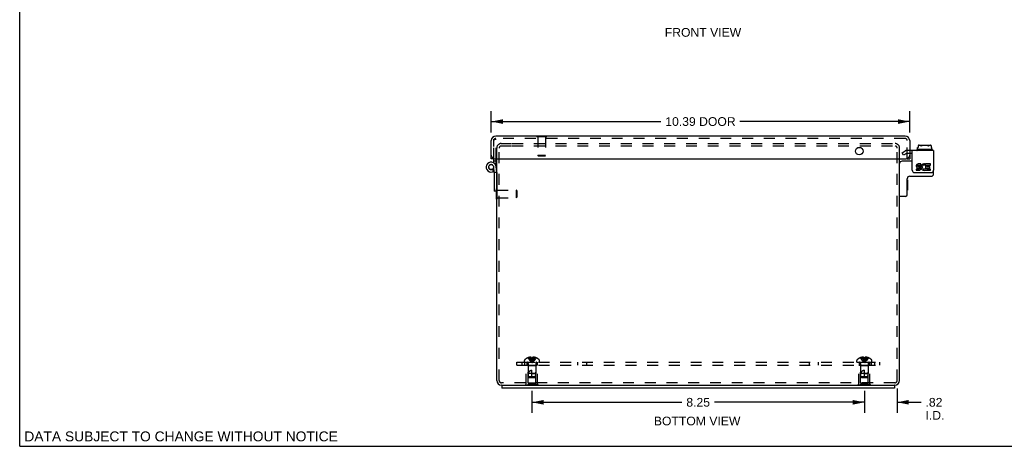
# Model space of a CAD drawing. Header units: inches. Extents: x 0 to 49, y 0 to 31.7.
# Tile 1 of 5: x 0 to 24.4, y 0 to 10.6. Entities that reach past the tile are written whole.
import ezdxf

# ---------------------------------------------------------------- set-up
doc = ezdxf.new("R2010")
doc.units = ezdxf.units.IN
doc.header["$LTSCALE"] = 2.697115
doc.header["$MEASUREMENT"] = 0
doc.linetypes.add('HIDDEN', pattern=[0.2, 0.1, -0.1])
doc.layers.get('0').update_dxf_attribs({"linetype": 'CONTINUOUS'})
for name, color, linetype in [('DEFAULT_2', 8, 'HIDDEN'), ('DIMENSIONS', 7, 'CONTINUOUS'), ('DOOR_ASSEMBLY', 7, 'CONTINUOUS'), ('SUBPANEL', 7, 'CONTINUOUS')]:
    doc.layers.add(name, color=color, linetype=linetype)
doc.styles.get("Standard").update_dxf_attribs({"font": 'arial.ttf'})
doc.dimstyles.new('DIMSTYLE_1', dxfattribs={"dimtxt": 0.216346, "dimasz": 0.288462, "dimexe": 0.09, "dimexo": 0.07, "dimgap": 0.0375, "dimtad": 0, "dimtih": 1, "dimtoh": 1, "dimzin": 4, "dimdsep": 46, "dimtxsty": 'Standard', "dimblk": '_FILLED', "dimblk1": '_FILLED', "dimblk2": '_FILLED', "dimcen": 0.09, "dimadec": 3, "dimazin": 1, "dimtfac": 1, "dimtdec": 3, "dimtofl": 0, "dimtmove": 0, "dimatfit": 3, "dimldrblk": '_FILLED', "dimfxl": 0, "dimtolj": 1, "dimtzin": 4, "dimarcsym": 0})

# ---------------------------------------------------------------- blocks, each defined once
blk = doc.blocks.new('_FILLED')
at = {"color": 0, "linetype": 'ByBlock'}
blk.add_solid([(0, 0), (-1, 0.2), (-1, -0.2)], dxfattribs=at)
blk = doc.blocks.new('*D2')
at = {"layer": 'DIMENSIONS', "color": 2, "linetype": 'Continuous'}
for p, q in [((11.705, 7.791), (11.705, 8.322)), ((22.09, 7.791), (22.09, 8.322)), ((11.705, 8.062), (15.916, 8.062)), ((22.09, 8.062), (17.878, 8.062))]:
    blk.add_line(p, q, dxfattribs=at)
at = {"layer": 'DIMENSIONS', "color": 2, "linetype": 'Continuous', "xscale": 0.2884615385, "yscale": 0.2884615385, "zscale": 0.2884615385, "rotation": 180}
blk.add_blockref('_FILLED', (11.705, 8.062), dxfattribs=at)
at = {"layer": 'DIMENSIONS', "color": 2, "linetype": 'Continuous', "xscale": 0.2884615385, "yscale": 0.2884615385, "zscale": 0.2884615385}
blk.add_blockref('_FILLED', (22.09, 8.062), dxfattribs=at)
at = {"layer": 'DIMENSIONS', "color": 2, "linetype": 'Continuous', "insert": (16.897, 8.171), "char_height": 0.2163, "width": 1.74525, "attachment_point": 2, "line_spacing_factor": 0.9}
blk.add_mtext('10.39 DOOR', dxfattribs=at)
blk = doc.blocks.new('*D13')
at = {"layer": 'DIMENSIONS', "color": 2, "linetype": 'Continuous'}
for p, q in [((12.715, 1.374), (12.715, 0.834)), ((20.965, 1.374), (20.965, 0.834)), ((12.715, 1.093), (16.438, 1.093)), ((20.965, 1.093), (17.242, 1.093))]:
    blk.add_line(p, q, dxfattribs=at)
at = {"layer": 'DIMENSIONS', "color": 2, "linetype": 'Continuous', "xscale": 0.2884615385, "yscale": 0.2884615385, "zscale": 0.2884615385, "rotation": 180}
blk.add_blockref('_FILLED', (12.715, 1.093), dxfattribs=at)
at = {"layer": 'DIMENSIONS', "color": 2, "linetype": 'Continuous', "xscale": 0.2884615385, "yscale": 0.2884615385, "zscale": 0.2884615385}
blk.add_blockref('_FILLED', (20.965, 1.093), dxfattribs=at)
at = {"layer": 'DIMENSIONS', "color": 2, "linetype": 'Continuous', "insert": (16.84, 1.201), "char_height": 0.2163, "width": 0.58791, "attachment_point": 2, "line_spacing_factor": 0.9}
blk.add_mtext('8.25', dxfattribs=at)
blk = doc.blocks.new('*D14')
at = {"layer": 'DIMENSIONS', "color": 2, "linetype": 'Continuous'}
for p, q in [((20.965, 1.309), (20.965, 0.834)), ((21.78, 1.434), (21.78, 0.834)), ((20.965, 1.093), (20.388, 1.093)), ((21.78, 1.093), (22.375, 1.093))]:
    blk.add_line(p, q, dxfattribs=at)
at = {"layer": 'DIMENSIONS', "color": 2, "linetype": 'Continuous', "xscale": 0.2884615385, "yscale": 0.2884615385, "zscale": 0.2884615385}
blk.add_blockref('_FILLED', (20.965, 1.093), dxfattribs=at)
at = {"layer": 'DIMENSIONS', "color": 2, "linetype": 'Continuous', "xscale": 0.2884615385, "yscale": 0.2884615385, "zscale": 0.2884615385, "rotation": 180}
blk.add_blockref('_FILLED', (21.78, 1.093), dxfattribs=at)
at = {"layer": 'DIMENSIONS', "color": 2, "linetype": 'Continuous', "insert": (22.483, 1.201), "char_height": 0.2163, "width": 0.46888, "attachment_point": 1, "line_spacing_factor": 0.9}
blk.add_mtext('.82\\PI.D.', dxfattribs=at)

msp = doc.modelspace()

# ---------------------------------------------------------------- linework, layer by layer
at = {"color": 7, "linetype": 'Continuous'}
for p, q in [((0, 0), (0, 31.731)), ((22.267, 7.356), (22.267, 7.352)), ((22.653, 7.366), (22.277, 7.366)), ((22.286, 7.415), (22.302, 7.415)), ((22.286, 7.366), (22.286, 7.415)), ((22.302, 7.468), (22.302, 7.415)), ((22.324, 7.476), (22.606, 7.476)), ((22.627, 7.468), (22.627, 7.415)), ((22.627, 7.415), (22.644, 7.415)), ((22.644, 7.366), (22.644, 7.415)), ((22.663, 7.356), (22.663, 7.352)), ((22.152, 7.267), (22.09, 7.267)), ((22.152, 7.079), (21.9, 7.079)), ((22.683, 6.764), (22.683, 6.856)), ((22.03, 6.244), (22.03, 6.644)), ((22.035, 6.613), (22.03, 6.613)), ((22.035, 6.613), (22.035, 6.357)), ((22.09, 6.704), (22.623, 6.704)), ((22.035, 6.357), (22.03, 6.357)), ((11.836, 6.138), (11.836, 6.338)), ((11.836, 6.138), (11.84, 6.138)), ((21.99, 6.204), (21.85, 6.204)), ((11.965, 1.516), (11.965, 1.441)), ((11.965, 1.516), (21.715, 1.516)), ((21.715, 1.516), (21.715, 1.441)), ((0, 0), (49.038, 0))]:
    msp.add_line(p, q, dxfattribs=at)
at = {"color": 3, "linetype": 'Continuous'}
for p, q in [((22.683, 7.342), (22.09, 7.342)), ((22.152, 6.856), (22.152, 7.342)), ((22.683, 7.342), (22.683, 6.856)), ((11.84, 1.636), (11.84, 7.141)), ((21.84, 1.636), (21.84, 7.141)), ((22.32, 6.884), (22.25, 6.884)), ((22.25, 6.884), (22.25, 6.852)), ((22.25, 6.852), (22.32, 6.852)), ((22.288, 6.917), (22.323, 6.917)), ((22.368, 7.013), (22.298, 7.013)), ((22.298, 6.98), (22.368, 6.98)), ((22.32, 6.948), (22.298, 6.948)), ((22.368, 6.98), (22.368, 7.013)), ((22.468, 6.976), (22.48, 7.006)), ((22.486, 6.879), (22.476, 6.893)), ((22.604, 7.013), (22.486, 7.013)), ((22.486, 7.013), (22.486, 6.879)), ((22.486, 6.861), (22.486, 6.852)), ((22.486, 6.852), (22.604, 6.852)), ((22.518, 6.98), (22.604, 6.98)), ((22.518, 6.948), (22.518, 6.98)), ((22.588, 6.948), (22.518, 6.948)), ((22.518, 6.917), (22.588, 6.917)), ((22.518, 6.884), (22.518, 6.917)), ((22.604, 6.884), (22.518, 6.884)), ((22.588, 6.917), (22.588, 6.948)), ((22.604, 6.98), (22.604, 7.013)), ((22.604, 6.852), (22.604, 6.884)), ((22.212, 6.796), (22.623, 6.796)), ((11.965, 1.516), (11.96, 1.516)), ((21.72, 1.516), (21.715, 1.516)), ((21.715, 1.441), (11.965, 1.441))]:
    msp.add_line(p, q, dxfattribs=at)
at = {"color": 7, "linetype": 'Continuous'}
for points in [[(22.324, 7.476), (22.32, 7.475), (22.316, 7.474), (22.313, 7.473), (22.309, 7.471), (22.306, 7.47), (22.302, 7.468)], [(22.371, 7.456), (22.369, 7.458), (22.367, 7.46), (22.365, 7.463), (22.362, 7.464), (22.359, 7.466), (22.356, 7.468), (22.353, 7.469), (22.349, 7.47), (22.345, 7.471), (22.342, 7.471), (22.337, 7.472), (22.333, 7.472), (22.329, 7.472), (22.325, 7.472), (22.321, 7.472), (22.317, 7.472), (22.313, 7.471), (22.309, 7.47), (22.306, 7.469), (22.302, 7.468)], [(22.371, 7.456), (22.372, 7.455), (22.373, 7.455), (22.373, 7.454), (22.374, 7.454), (22.375, 7.454), (22.376, 7.454), (22.377, 7.454), (22.378, 7.455), (22.379, 7.455), (22.38, 7.456)], [(22.549, 7.456), (22.545, 7.458), (22.54, 7.461), (22.535, 7.463), (22.53, 7.464), (22.525, 7.466), (22.52, 7.467), (22.515, 7.468), (22.51, 7.469), (22.504, 7.47), (22.499, 7.471), (22.494, 7.471), (22.488, 7.472), (22.483, 7.472), (22.477, 7.472), (22.472, 7.472), (22.467, 7.472), (22.461, 7.472), (22.456, 7.472), (22.451, 7.472), (22.446, 7.472), (22.441, 7.472), (22.437, 7.471), (22.432, 7.471), (22.427, 7.47), (22.422, 7.47), (22.417, 7.469), (22.413, 7.468), (22.408, 7.467), (22.403, 7.466), (22.398, 7.464), (22.394, 7.462), (22.389, 7.461), (22.384, 7.458), (22.38, 7.456)], [(22.558, 7.456), (22.557, 7.455), (22.557, 7.455), (22.556, 7.454), (22.555, 7.454), (22.554, 7.454), (22.553, 7.454), (22.552, 7.454), (22.551, 7.455), (22.55, 7.455), (22.549, 7.456)], [(22.627, 7.468), (22.625, 7.469), (22.622, 7.469), (22.62, 7.47), (22.617, 7.471), (22.615, 7.471), (22.613, 7.471), (22.61, 7.472), (22.608, 7.472), (22.605, 7.472), (22.603, 7.472), (22.6, 7.472), (22.598, 7.472), (22.595, 7.472), (22.593, 7.472), (22.59, 7.472), (22.587, 7.471), (22.585, 7.471), (22.582, 7.47), (22.58, 7.47), (22.577, 7.469), (22.574, 7.468), (22.572, 7.467), (22.569, 7.466), (22.567, 7.464), (22.565, 7.462), (22.562, 7.461), (22.56, 7.458), (22.558, 7.456)], [(22.627, 7.468), (22.625, 7.469), (22.623, 7.47), (22.621, 7.471), (22.619, 7.472), (22.617, 7.473), (22.615, 7.474), (22.612, 7.474), (22.61, 7.475), (22.608, 7.475), (22.606, 7.476)]]:
    msp.add_lwpolyline(points, dxfattribs=at)
for centre, radius, start, end in [((22.277, 7.356), 0.01, 90, 180), ((22.277, 7.352), 0.01, 180, 270), ((22.653, 7.356), 0.01, 0, 90), ((22.653, 7.352), 0.01, 270, 360), ((21.9, 7.019), 0.06, 90, 180), ((22.09, 6.644), 0.06, 90, 180), ((22.623, 6.764), 0.06, 270, 360), ((21.85, 6.214), 0.01, 180, 270), ((21.99, 6.244), 0.04, 270, 360)]:
    msp.add_arc(centre, radius, start, end, dxfattribs=at)
at = {"color": 3, "linetype": 'Continuous'}
for centre, radius, start, end in [((22.212, 6.856), 0.06, 180, 270), ((22.298, 6.964), 0.0483, 90, 257.4227), ((22.298, 6.964), 0.0161, 90, 270), ((22.32, 6.9), 0.0483, 270, 90), ((22.32, 6.9), 0.0161, 270, 351.2347), ((22.317, 6.9), 0.0185, 353.4521, 71.7546), ((22.448, 6.932), 0.0805, 66.5974, 251.8782), ((22.448, 6.932), 0.0483, 66.5974, 305.1108), ((22.449, 6.93), 0.0789, 251.419, 296.1954), ((22.448, 6.932), 0.0805, 295.7361, 297.8522), ((22.623, 6.856), 0.06, 270, 360), ((11.96, 1.636), 0.12, 180, 270), ((21.72, 1.636), 0.12, 270, 360)]:
    msp.add_arc(centre, radius, start, end, dxfattribs=at)
at = {"layer": 'DEFAULT_2', "color": 8, "linetype": 'HIDDEN'}
for p, q in [((11.84, 7.141), (11.84, 7.404)), ((11.9, 1.636), (11.9, 7.404)), ((11.952, 7.516), (12.207, 7.516)), ((11.952, 7.456), (12.207, 7.456)), ((12.223, 7.516), (21.728, 7.516)), ((12.223, 7.456), (21.728, 7.456)), ((21.78, 1.636), (21.78, 7.404)), ((21.84, 7.141), (21.84, 7.404)), ((22.09, 7.342), (22.014, 7.342)), ((21.902, 7.289), (21.977, 7.332)), ((21.94, 7.224), (21.902, 7.289)), ((22.014, 7.267), (21.94, 7.224)), ((22.09, 7.267), (22.014, 7.267)), ((11.836, 6.338), (11.836, 6.394)), ((11.836, 6.394), (11.854, 6.394)), ((11.854, 6.138), (11.854, 6.394)), ((11.854, 6.36), (12.326, 6.36)), ((12.326, 6.36), (12.326, 6.172)), ((12.336, 6.35), (12.326, 6.36)), ((11.84, 6.138), (11.854, 6.138)), ((11.854, 6.172), (12.326, 6.172)), ((12.336, 6.182), (12.326, 6.172)), ((12.336, 6.35), (12.336, 6.182)), ((12.646, 2.199), (12.646, 2.209)), ((12.68, 2.199), (12.68, 2.214)), ((12.699, 2.199), (12.699, 2.209)), ((12.73, 2.209), (12.73, 2.199)), ((12.75, 2.199), (12.75, 2.214)), ((12.783, 2.199), (12.783, 2.209)), ((20.896, 2.199), (20.896, 2.209)), ((20.93, 2.199), (20.93, 2.214)), ((20.949, 2.199), (20.949, 2.209)), ((20.98, 2.209), (20.98, 2.199)), ((21, 2.199), (21, 2.214)), ((21.033, 2.199), (21.033, 2.209)), ((12.528, 2.086), (12.528, 2.132)), ((12.528, 2.086), (12.901, 2.086)), ((12.575, 1.532), (12.575, 2.011)), ((12.575, 2.011), (12.855, 2.011)), ((12.62, 2.001), (12.61, 2.011)), ((12.615, 2.199), (12.615, 2.199)), ((12.616, 2.199), (12.615, 2.199)), ((12.699, 2.199), (12.616, 2.199)), ((12.62, 1.573), (12.62, 2.001)), ((12.81, 2.001), (12.62, 2.001)), ((12.621, 2.058), (12.621, 1.811)), ((12.699, 2.199), (12.701, 2.177)), ((12.699, 2.199), (12.699, 2.199)), ((12.701, 2.177), (12.704, 2.155)), ((12.704, 2.155), (12.706, 2.134)), ((12.706, 2.135), (12.709, 2.114)), ((12.725, 2.199), (12.72, 2.199)), ((12.725, 2.199), (12.73, 2.199)), ((12.73, 2.199), (12.728, 2.177)), ((12.73, 2.199), (12.73, 2.199)), ((12.813, 2.199), (12.73, 2.199)), ((12.809, 2.058), (12.809, 1.811)), ((12.81, 2.001), (12.82, 2.011)), ((12.81, 1.573), (12.81, 2.001)), ((12.813, 2.199), (12.814, 2.199)), ((12.814, 2.199), (12.814, 2.199)), ((12.855, 1.532), (12.855, 2.011)), ((12.901, 2.086), (12.901, 2.132)), ((20.778, 2.086), (20.778, 2.132)), ((20.778, 2.086), (21.151, 2.086)), ((20.825, 2.011), (21.105, 2.011)), ((20.825, 1.532), (20.825, 2.011)), ((20.87, 2.001), (20.86, 2.011)), ((20.865, 2.199), (20.865, 2.199)), ((20.866, 2.199), (20.865, 2.199)), ((20.949, 2.199), (20.866, 2.199)), ((21.06, 2.001), (20.87, 2.001)), ((20.87, 1.573), (20.87, 2.001)), ((20.871, 2.058), (20.871, 1.811)), ((20.949, 2.199), (20.951, 2.177)), ((20.949, 2.199), (20.949, 2.199)), ((20.951, 2.177), (20.954, 2.155)), ((20.954, 2.155), (20.956, 2.134)), ((20.956, 2.135), (20.959, 2.114)), ((20.98, 2.199), (20.978, 2.177)), ((21.063, 2.199), (20.98, 2.199)), ((20.98, 2.199), (20.98, 2.199)), ((21.059, 2.058), (21.059, 1.811)), ((21.06, 2.001), (21.07, 2.011)), ((21.06, 1.573), (21.06, 2.001)), ((21.064, 2.199), (21.063, 2.199)), ((21.064, 2.199), (21.064, 2.199)), ((21.105, 1.532), (21.105, 2.011)), ((21.151, 2.086), (21.151, 2.132)), ((12.63, 1.721), (12.621, 1.811)), ((12.809, 1.811), (12.621, 1.811)), ((12.641, 1.711), (12.63, 1.721)), ((12.8, 1.721), (12.63, 1.721)), ((12.641, 1.711), (12.789, 1.711)), ((12.715, 1.711), (12.715, 1.891)), ((12.715, 1.811), (12.809, 1.811)), ((12.789, 1.711), (12.8, 1.721)), ((12.8, 1.721), (12.809, 1.811)), ((21.059, 1.811), (20.871, 1.811)), ((20.88, 1.721), (20.871, 1.811)), ((21.05, 1.721), (20.88, 1.721)), ((20.891, 1.711), (20.88, 1.721)), ((20.891, 1.711), (21.039, 1.711)), ((20.965, 1.711), (20.965, 1.891)), ((20.965, 1.811), (21.059, 1.811)), ((21.039, 1.711), (21.05, 1.721)), ((21.05, 1.721), (21.059, 1.811)), ((21.72, 1.576), (11.96, 1.576)), ((12.559, 1.511), (12.559, 1.532)), ((12.871, 1.532), (12.559, 1.532)), ((12.871, 1.511), (12.559, 1.511)), ((12.62, 1.573), (12.81, 1.573)), ((12.715, 1.511), (12.715, 1.532)), ((12.871, 1.511), (12.871, 1.532)), ((21.121, 1.532), (20.809, 1.532)), ((20.809, 1.511), (20.809, 1.532)), ((21.121, 1.511), (20.809, 1.511)), ((20.87, 1.573), (21.06, 1.573)), ((20.965, 1.511), (20.965, 1.532)), ((21.121, 1.511), (21.121, 1.532))]:
    msp.add_line(p, q, dxfattribs=at)
for points in [[(12.68, 2.214), (12.676, 2.214), (12.672, 2.214), (12.668, 2.213), (12.663, 2.213), (12.659, 2.212), (12.655, 2.211), (12.651, 2.21), (12.646, 2.209)], [(12.699, 2.209), (12.697, 2.21), (12.694, 2.211), (12.692, 2.212), (12.689, 2.212), (12.687, 2.213), (12.685, 2.213), (12.682, 2.214), (12.68, 2.214)], [(12.75, 2.214), (12.747, 2.214), (12.745, 2.213), (12.742, 2.213), (12.74, 2.212), (12.737, 2.212), (12.735, 2.211), (12.733, 2.21), (12.73, 2.209)], [(12.783, 2.209), (12.779, 2.21), (12.774, 2.211), (12.77, 2.212), (12.766, 2.213), (12.762, 2.213), (12.758, 2.214), (12.754, 2.214), (12.75, 2.214)], [(20.93, 2.214), (20.926, 2.214), (20.922, 2.214), (20.918, 2.213), (20.913, 2.213), (20.909, 2.212), (20.905, 2.211), (20.901, 2.21), (20.896, 2.209)], [(20.949, 2.209), (20.947, 2.21), (20.944, 2.211), (20.942, 2.212), (20.939, 2.212), (20.937, 2.213), (20.935, 2.213), (20.932, 2.214), (20.93, 2.214)], [(21, 2.214), (20.997, 2.214), (20.995, 2.213), (20.992, 2.213), (20.99, 2.212), (20.987, 2.212), (20.985, 2.211), (20.983, 2.21), (20.98, 2.209)], [(21.033, 2.209), (21.029, 2.21), (21.024, 2.211), (21.02, 2.212), (21.016, 2.213), (21.012, 2.213), (21.008, 2.214), (21.004, 2.214), (21, 2.214)], [(12.615, 2.199), (12.629, 2.177), (12.644, 2.155), (12.66, 2.134), (12.677, 2.114), (12.695, 2.094), (12.715, 2.075)], [(12.646, 2.199), (12.656, 2.177), (12.666, 2.155), (12.677, 2.135), (12.689, 2.114), (12.701, 2.094), (12.715, 2.075)], [(12.68, 2.199), (12.685, 2.177), (12.69, 2.155), (12.695, 2.135), (12.701, 2.114), (12.708, 2.094), (12.715, 2.075)], [(12.699, 2.199), (12.704, 2.199), (12.71, 2.199), (12.715, 2.199), (12.72, 2.199)], [(12.709, 2.114), (12.712, 2.094), (12.715, 2.075)], [(12.709, 2.114), (12.712, 2.094), (12.715, 2.075)], [(12.75, 2.199), (12.745, 2.177), (12.74, 2.155), (12.734, 2.135), (12.728, 2.114), (12.721, 2.094), (12.715, 2.075)], [(12.783, 2.199), (12.774, 2.177), (12.763, 2.155), (12.752, 2.135), (12.741, 2.114), (12.728, 2.094), (12.715, 2.075)], [(12.814, 2.199), (12.8, 2.177), (12.785, 2.155), (12.769, 2.134), (12.752, 2.114), (12.734, 2.094), (12.715, 2.075)], [(12.728, 2.177), (12.726, 2.155), (12.723, 2.134), (12.721, 2.114), (12.718, 2.094), (12.715, 2.075)], [(12.726, 2.155), (12.723, 2.135), (12.721, 2.114), (12.718, 2.094), (12.715, 2.075)], [(20.865, 2.199), (20.879, 2.177), (20.894, 2.155), (20.91, 2.134), (20.927, 2.114), (20.945, 2.094), (20.965, 2.075)], [(20.896, 2.199), (20.906, 2.177), (20.916, 2.155), (20.927, 2.135), (20.939, 2.114), (20.951, 2.094), (20.965, 2.075)], [(20.93, 2.199), (20.935, 2.177), (20.94, 2.155), (20.945, 2.135), (20.951, 2.114), (20.958, 2.094), (20.965, 2.075)], [(20.98, 2.199), (20.975, 2.199), (20.97, 2.199), (20.965, 2.199), (20.96, 2.199), (20.954, 2.199), (20.949, 2.199)], [(20.959, 2.114), (20.962, 2.094), (20.965, 2.075)], [(20.959, 2.114), (20.962, 2.094), (20.965, 2.075)], [(21, 2.199), (20.995, 2.177), (20.99, 2.155), (20.984, 2.135), (20.978, 2.114), (20.971, 2.094), (20.965, 2.075)], [(21.033, 2.199), (21.024, 2.177), (21.013, 2.155), (21.002, 2.135), (20.991, 2.114), (20.978, 2.094), (20.965, 2.075)], [(21.064, 2.199), (21.05, 2.177), (21.035, 2.155), (21.019, 2.134), (21.002, 2.114), (20.984, 2.094), (20.965, 2.075)], [(20.978, 2.177), (20.976, 2.155), (20.973, 2.134), (20.971, 2.114), (20.968, 2.094), (20.965, 2.075)], [(20.976, 2.155), (20.973, 2.135), (20.971, 2.114), (20.968, 2.094), (20.965, 2.075)], [(12.63, 1.721), (12.629, 1.732), (12.628, 1.744), (12.628, 1.756), (12.628, 1.767), (12.628, 1.779), (12.628, 1.79), (12.629, 1.801), (12.631, 1.811)], [(12.63, 1.721), (12.633, 1.718), (12.638, 1.713)], [(12.631, 1.811), (12.633, 1.818), (12.635, 1.825), (12.638, 1.832), (12.64, 1.838), (12.643, 1.843), (12.646, 1.848), (12.649, 1.853), (12.652, 1.857), (12.655, 1.861), (12.658, 1.865), (12.661, 1.868), (12.664, 1.871), (12.667, 1.874), (12.671, 1.876), (12.674, 1.878), (12.677, 1.881), (12.68, 1.882), (12.684, 1.884), (12.687, 1.886), (12.691, 1.887), (12.695, 1.888), (12.699, 1.889), (12.703, 1.89), (12.707, 1.89), (12.711, 1.891), (12.715, 1.891)], [(20.88, 1.721), (20.879, 1.732), (20.878, 1.744), (20.878, 1.756), (20.878, 1.767), (20.878, 1.779), (20.878, 1.79), (20.879, 1.801), (20.881, 1.811)], [(20.88, 1.721), (20.883, 1.718), (20.888, 1.713)], [(20.881, 1.811), (20.883, 1.818), (20.885, 1.825), (20.888, 1.832), (20.89, 1.838), (20.893, 1.843), (20.896, 1.848), (20.899, 1.853), (20.902, 1.857), (20.905, 1.861), (20.908, 1.865), (20.911, 1.868), (20.914, 1.871), (20.917, 1.874), (20.921, 1.876), (20.924, 1.878), (20.927, 1.881), (20.93, 1.882), (20.934, 1.884), (20.937, 1.886), (20.941, 1.887), (20.945, 1.888), (20.949, 1.889), (20.953, 1.89), (20.957, 1.89), (20.961, 1.891), (20.965, 1.891)]]:
    msp.add_lwpolyline(points, dxfattribs=at)
for centre, radius, start, end in [((11.952, 7.404), 0.112, 90, 180), ((11.952, 7.404), 0.052, 90, 180), ((21.728, 7.404), 0.112, 0, 90), ((21.728, 7.404), 0.052, 0, 90), ((22.014, 7.267), 0.075, 90, 120), ((12.715, 1.957), 0.261, 105.1941, 112.0894), ((12.715, 1.957), 0.261, 67.9106, 74.8059), ((20.965, 1.957), 0.261, 105.1941, 112.0894), ((20.965, 1.957), 0.261, 67.9106, 74.8059), ((12.548, 2.132), 0.02, 133.5138, 180), ((12.715, 1.957), 0.262, 112.3357, 133.5138), ((12.592, 2.058), 0.0282, 0, 90), ((12.837, 2.058), 0.0282, 90, 180), ((12.715, 1.957), 0.262, 46.4862, 67.6643), ((12.881, 2.132), 0.02, 0, 46.4862), ((20.798, 2.132), 0.02, 133.5138, 180), ((20.965, 1.957), 0.262, 112.3357, 133.5138), ((20.842, 2.058), 0.0282, 0, 90), ((21.087, 2.058), 0.0282, 90, 180), ((20.965, 1.957), 0.262, 46.4862, 67.6643), ((21.131, 2.132), 0.02, 0, 46.4862), ((11.96, 1.636), 0.06, 180, 270), ((21.72, 1.636), 0.06, 270, 360)]:
    msp.add_arc(centre, radius, start, end, dxfattribs=at)
at = {"layer": 'DOOR_ASSEMBLY', "color": 3, "linetype": 'Continuous'}
for p, q in [((11.705, 7.141), (11.705, 7.589)), ((21.978, 7.701), (11.817, 7.701)), ((22.09, 7.589), (22.09, 7.141)), ((11.795, 7.141), (22, 7.141)), ((11.825, 7.083), (11.825, 7.141)), ((11.825, 6.939), (11.825, 7.083)), ((11.839, 6.805), (11.825, 6.945))]:
    msp.add_line(p, q, dxfattribs=at)
at = {"layer": 'DOOR_ASSEMBLY', "color": 8, "linetype": 'HIDDEN'}
for p, q in [((11.765, 7.441), (11.765, 7.628)), ((11.765, 7.628), (11.825, 7.628)), ((11.765, 7.141), (11.765, 7.589)), ((21.978, 7.641), (11.817, 7.641)), ((11.825, 7.141), (11.825, 7.628)), ((12.827, 7.701), (12.827, 7.688)), ((12.827, 7.688), (13.083, 7.688)), ((12.861, 7.688), (12.861, 7.216)), ((13.049, 7.688), (13.049, 7.216)), ((13.083, 7.701), (13.083, 7.688)), ((22.03, 7.146), (22.03, 7.589)), ((12.871, 7.206), (12.861, 7.216)), ((13.049, 7.216), (12.861, 7.216)), ((13.039, 7.206), (12.871, 7.206)), ((13.039, 7.206), (13.049, 7.216))]:
    msp.add_line(p, q, dxfattribs=at)
at = {"layer": 'DOOR_ASSEMBLY', "color": 7, "linetype": 'Continuous'}
for p, q in [((12.827, 7.706), (12.827, 7.701)), ((12.827, 7.706), (13.083, 7.706)), ((13.083, 7.706), (13.083, 7.701)), ((11.765, 7.141), (11.705, 7.141)), ((11.765, 7.083), (11.765, 7.141)), ((22.03, 7.141), (22.03, 7.146)), ((22.03, 7.141), (22.09, 7.141)), ((11.772, 6.831), (11.738, 6.88)), ((11.765, 7.038), (11.765, 7.083)), ((11.825, 7.083), (11.765, 7.083)), ((11.779, 6.801), (11.765, 6.939)), ((11.776, 6.684), (11.776, 6.428)), ((11.776, 6.684), (11.78, 6.684)), ((11.78, 6.801), (11.78, 6.338)), ((11.84, 6.801), (11.78, 6.801)), ((11.84, 6.801), (11.84, 6.338)), ((11.776, 6.428), (11.78, 6.428)), ((11.84, 6.338), (11.78, 6.338))]:
    msp.add_line(p, q, dxfattribs=at)
at = {"layer": 'DOOR_ASSEMBLY', "color": 3, "linetype": 'Continuous'}
msp.add_circle((20.84, 7.328), 0.0938, dxfattribs=at)
at = {"layer": 'DOOR_ASSEMBLY', "color": 7, "linetype": 'Continuous'}
msp.add_circle((11.702, 6.932), 0.0615, dxfattribs=at)
at = {"layer": 'DOOR_ASSEMBLY', "color": 3, "linetype": 'Continuous'}
for centre, radius, start, end in [((11.817, 7.589), 0.112, 90, 180), ((21.978, 7.589), 0.112, 0, 90), ((11.795, 7.231), 0.09, 180, 270), ((22, 7.231), 0.09, 270, 360), ((11.702, 6.932), 0.123, 6, 304.5042), ((11.702, 6.932), 0.123, 304.5077, 306.8326), ((11.75, 6.796), 0.09, 3.0042, 6)]:
    msp.add_arc(centre, radius, start, end, dxfattribs=at)
at = {"layer": 'DOOR_ASSEMBLY', "color": 8, "linetype": 'HIDDEN'}
for centre, start, end in [((11.817, 7.589), 90, 180), ((21.978, 7.589), 0, 90)]:
    msp.add_arc(centre, 0.052, start, end, dxfattribs=at)
at = {"layer": 'DOOR_ASSEMBLY', "color": 7, "linetype": 'Continuous'}
for start, end in [(6, 304.5042), (305.6118, 0.1)]:
    msp.add_arc((11.702, 6.932), 0.063, start, end, dxfattribs=at)
at = {"layer": 'SUBPANEL', "color": 8, "linetype": 'HIDDEN'}
for p, q in [((12.34, 2.011), (12.34, 2.086)), ((12.34, 2.086), (21.34, 2.086)), ((12.34, 2.011), (21.34, 2.011)), ((12.465, 2.086), (12.465, 2.011)), ((12.534, 2.011), (12.534, 2.086)), ((12.59, 2.086), (12.59, 2.011)), ((12.84, 2.086), (12.84, 2.011)), ((13.856, 2.011), (13.856, 2.086)), ((14.074, 2.011), (14.074, 2.086)), ((19.606, 2.011), (19.606, 2.086)), ((19.824, 2.011), (19.824, 2.086)), ((20.84, 2.086), (20.84, 2.011)), ((21.09, 2.086), (21.09, 2.011)), ((21.146, 2.011), (21.146, 2.086)), ((21.215, 2.086), (21.215, 2.011)), ((21.34, 2.086), (21.34, 2.011))]:
    msp.add_line(p, q, dxfattribs=at)

# ---------------------------------------------------------------- texts
at = {"layer": 'DIMENSIONS', "color": 2, "linetype": 'Continuous', "attachment_point": 2, "line_spacing_factor": 0.9}
for s, insert, char_height, width in [('FRONT VIEW', (16.96, 10.384), 0.2163, 1.89323), ('BOTTOM VIEW', (16.815, 0.737), 0.21635, 2.14416), ('DATA SUBJECT TO CHANGE WITHOUT NOTICE', (4.006, 0.369), 0.24519, 7.76777)]:
    msp.add_mtext(s, dxfattribs=dict(at, insert=insert, char_height=char_height, width=width))

# ---------------------------------------------------------------- dimensions: what is measured, and where the dimension line sits
at = {"layer": 'DIMENSIONS', "color": 2, "linetype": 'Continuous'}
dim = msp.add_linear_dim(base=(22.089673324, 8.062390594), p1=(11.704673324, 7.720750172), p2=(22.089673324, 7.720750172), text='<> DOOR', dimstyle='DIMSTYLE_1', dxfattribs=at)
dim.commit()
dim.dimension.update_dxf_attribs({"geometry": '*D2', "text_midpoint": (16.897173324, 8.062390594), "dimtype": 160})
dim = msp.add_linear_dim(base=(20.964673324, 1.093190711), p1=(21.779673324, 1.503904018), p2=(20.964673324, 0.763575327), angle=180, text='<>\\PI.D.', dimstyle='DIMSTYLE_1', dxfattribs=at)
dim.commit()
dim.dimension.update_dxf_attribs({"geometry": '*D14', "text_midpoint": (22.717918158, 0.930931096), "dimtype": 160})
dim = msp.add_linear_dim(base=(20.965, 1.093), p1=(12.715, 1.444), p2=(20.965, 1.444), dimstyle='DIMSTYLE_1', dxfattribs=at)
dim.commit()
dim.dimension.update_dxf_attribs({"geometry": '*D13', "text_midpoint": (16.839, 1.092), "dimtype": 160})

doc.saveas('drawing.dxf')
